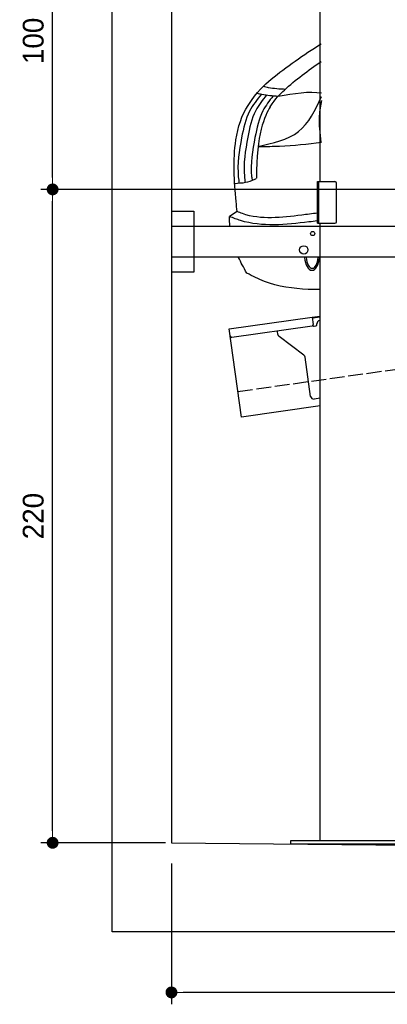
# Model space of a CAD drawing. Extents: x -311 to 6440, y -894 to 5824.
# Tile 1 of 4: x -311 to 926, y -894 to 2421. Entities that reach past the tile are written whole.
import ezdxf

# ---------------------------------------------------------------- set-up
doc = ezdxf.new("R2010")
doc.units = 0
doc.header["$LTSCALE"] = 10
doc.header["$MEASUREMENT"] = 0
doc.linetypes.add('GEN3', pattern=[6.25, 5, -1.25])
doc.layers.get('0').update_dxf_attribs({"linetype": 'CONTINUOUS'})
doc.layers.get('DEFPOINTS').update_dxf_attribs({"linetype": 'CONTINUOUS'})
for name, color, linetype in [('3', 6, 'GEN3'), ('CAR', 1, 'CONTINUOUS'), ('SICHTBARE_KANTEN_DIN_', 7, 'CONTINUOUS')]:
    doc.layers.add(name, color=color, linetype=linetype)
doc.layers.add('AM_0', color=7, linetype='CONTINUOUS', lineweight=30)
doc.layers.add('AM_5', color=3, linetype='CONTINUOUS', lineweight=15)
doc.dimstyles.new('KLAUS_DXF', dxfattribs={"dimscale": 20, "dimtxt": 3.5, "dimasz": 2, "dimexe": 2, "dimexo": 1, "dimgap": 1.5, "dimtad": 1, "dimlfac": 0.1, "dimdsep": 46, "dimtxsty": 'Standard', "dimblk": 'DOT', "dimcen": 2, "dimclrd": 256, "dimclre": 256, "dimclrt": 2, "dimadec": 0, "dimazin": 0, "dimtfac": 1, "dimtmove": 2, "dimatfit": 3, "dimfxl": 1, "dimtolj": 1, "dimarcsym": 0})

# ---------------------------------------------------------------- blocks, each defined once
blk = doc.blocks.new('_DOT')
at = {"color": 0, "linetype": 'ByBlock'}
blk.add_line((-0.5, 0), (-1, 0), dxfattribs=at)
at = {"color": 0, "linetype": 'ByBlock', "const_width": 0.5}
blk.add_lwpolyline([(-0.25, 0, 1), (0.25, 0, 1)], format="xyb", close=True, dxfattribs=at)
blk = doc.blocks.new('*D8')
at = {"layer": 'AM_5', "lineweight": -2, "transparency": 16777216}
for p, q in [((5479.5, 1850), (-240.5, 1850)), ((-200.5, -310), (-200.5, 1810)), ((180, -350), (-240.5, -350))]:
    blk.add_line(p, q, dxfattribs=at)
at = {"layer": 'DEFPOINTS', "color": 0, "transparency": 16777216}
for p in [(-200.5, 1850), (5499.5, 1850), (200, -350)]:
    blk.add_point(p, dxfattribs=at)
at = {"layer": 'AM_5', "lineweight": -2, "transparency": 16777216, "xscale": 40, "yscale": 40, "zscale": 40}
for p, rotation in [((-200.5, 1850), 90), ((-200.5, -350), 270)]:
    blk.add_blockref('_DOT', p, dxfattribs=dict(at, rotation=rotation))
at = {"layer": 'AM_5', "color": 2, "transparency": 16777216, "insert": (-265.5, 750), "char_height": 70, "attachment_point": 5, "rotation": 90}
blk.add_mtext('\\A1;220', dxfattribs=at)
blk = doc.blocks.new('*D9')
at = {"layer": 'AM_5', "lineweight": -2, "transparency": 16777216}
for p, q in [((179.5, 2850), (-240.5, 2850)), ((-200.5, 1890), (-200.5, 2810)), ((5479.5, 1850), (-240.5, 1850))]:
    blk.add_line(p, q, dxfattribs=at)
at = {"layer": 'DEFPOINTS', "color": 0, "transparency": 16777216}
for p in [(-200.5, 2850), (199.5, 2850), (5499.5, 1850)]:
    blk.add_point(p, dxfattribs=at)
at = {"layer": 'AM_5', "lineweight": -2, "transparency": 16777216, "xscale": 40, "yscale": 40, "zscale": 40}
for p, rotation in [((-200.5, 2850), 90), ((-200.5, 1850), 270)]:
    blk.add_blockref('_DOT', p, dxfattribs=dict(at, rotation=rotation))
at = {"layer": 'AM_5', "color": 2, "transparency": 16777216, "insert": (-265.5, 2350), "char_height": 70, "attachment_point": 5, "rotation": 90}
blk.add_mtext('\\A1;100', dxfattribs=at)
blk = doc.blocks.new('*D12')
at = {"layer": 'AM_5', "lineweight": -2, "transparency": 16777216}
for p, q in [((199.5, -420), (199.5, -893.8)), ((5499.5, -470), (5499.5, -893.8)), ((5459.5, -853.8), (239.5, -853.8))]:
    blk.add_line(p, q, dxfattribs=at)
at = {"layer": 'DEFPOINTS', "color": 0, "transparency": 16777216}
for p in [(199.5, -400), (5499.5, -450), (199.5, -853.8)]:
    blk.add_point(p, dxfattribs=at)
at = {"layer": 'AM_5', "lineweight": -2, "transparency": 16777216, "xscale": 40, "yscale": 40, "zscale": 40, "rotation": 180}
blk.add_blockref('_DOT', (199.5, -853.8), dxfattribs=at)
at = {"layer": 'AM_5', "lineweight": -2, "transparency": 16777216, "xscale": 40, "yscale": 40, "zscale": 40}
blk.add_blockref('_DOT', (5499.5, -853.8), dxfattribs=at)
at = {"layer": 'AM_5', "color": 2, "transparency": 16777216, "insert": (2849.5, -788.8), "char_height": 70, "attachment_point": 5}
blk.add_mtext('\\A1;530', dxfattribs=at)
blk = doc.blocks.new('Van200_EG')
at = {"layer": 'CAR'}
blk.add_line((26399.8, 1420.4), (26374.8, 1403.2), dxfattribs=at)
for major_axis, ratio, start_param, end_param in [((-0.1, -50.8), 0.500238, 4.856216, 7.71236), ((-1, 44.1), 0.466142, 1.725236, 4.537487)]:
    blk.add_ellipse((26652.2, 1273.3), major_axis=major_axis, ratio=ratio, start_param=start_param, end_param=end_param, dxfattribs=at)
for points, knots in [([(26436.7, 1777.6), (26468.3, 1825.5), (26540.3, 1889.7), (26622.6, 1947.1), (26683.2, 1985.3)], [0, 0, 0, 0, 99.01122, 312.388217, 312.388217, 312.388217, 312.388217]), ([(26511.4, 1773.2), (26529.7, 1801.3), (26580.1, 1851.3), (26638.6, 1895.7), (26683.3, 1925.4)], [0, 0, 0, 0, 61.191082, 214.919701, 214.919701, 214.919701, 214.919701]), ([(26469.4, 1639.8), (26520.1, 1650.4), (26619.6, 1671.3), (26663.2, 1761.7), (26683.7, 1807.3)], [0, 0, 0, 0, 146.346521, 287.346021, 287.346021, 287.346021, 287.346021]), ([(26683.7, 1794.3), (26680.4, 1777.2), (26672.9, 1730.6), (26678.4, 1683.4), (26681.9, 1653.6)], [24.561969, 24.561969, 24.561969, 24.561969, 76.677878, 165.962988, 165.962988, 165.962988, 165.962988]), ([(26399.8, 1420.4), (26398.7, 1431.5), (26391.4, 1510.1), (26382, 1636.9), (26415.6, 1746.5), (26436.7, 1777.6)], [149.717851, 149.717851, 149.717851, 149.717851, 183.09991, 385.595028, 511.732027, 511.732027, 511.732027, 511.732027]), ([(26470.8, 1639.5), (26500, 1639.6), (26569, 1640.2), (26637.3, 1647.5), (26684.1, 1654.3)], [0, 0, 0, 0, 64.682316, 206.813826, 206.813826, 206.813826, 206.813826]), ([(26670.4, 1388.7), (26660.9, 1387.5), (26574.3, 1377.3), (26470.9, 1365.8), (26387, 1398.5), (26374.8, 1403.2)], [122.303503, 122.303503, 122.303503, 122.303503, 151.002306, 381.174495, 420.194903, 420.194903, 420.194903, 420.194903]), ([(26670.4, 1415), (26652.9, 1412.8), (26568.4, 1402.3), (26473.6, 1390.2), (26406, 1417.9), (26400.1, 1420.3)], [133.856675, 133.856675, 133.856675, 133.856675, 186.530662, 386.164019, 405.258829, 405.258829, 405.258829, 405.258829]), ([(26679.4, 1157.6), (26666, 1157.6), (26602.4, 1158.6), (26516, 1169.8), (26452.2, 1202.9), (26432.9, 1213)], [154.267561, 154.267561, 154.267561, 154.267561, 194.410173, 344.189159, 409.35076, 409.35076, 409.35076, 409.35076])]:
    blk.add_open_spline(points, degree=3, knots=knots, dxfattribs=at)
for points in [[(26488.4, 1842.2), (26504.8, 1838.4), (26563, 1832.8)], [(26482.1, 1815.1), (26442, 1758.7), (26415.3, 1669), (26404.1, 1536.9), (26406.9, 1514.7)], [(26499.4, 1813.1), (26462.6, 1760), (26435.8, 1670.3), (26424.6, 1538.2), (26426.9, 1518.4)], [(26521.1, 1809.4), (26486.9, 1759.7), (26460.2, 1670), (26449, 1537.9), (26450.7, 1525.8)], [(26467, 1819.1), (26483.4, 1815.2), (26538.3, 1809.1)], [(26464.3, 1531.3), (26458.7, 1528.1), (26393.1, 1513.7)]]:
    blk.add_spline(points, degree=3, dxfattribs=at)
for points in [[(26538.3, 1809.1), (26591.1, 1818), (26643.9, 1826.8), (26683.6, 1819.7)], [(26511.4, 1773.2), (26493.4, 1743), (26464.2, 1680.9), (26465.5, 1532.1)], [(26375.6, 1371.1), (26374.8, 1381.6), (26374.5, 1392.2), (26374.8, 1403.2)], [(26432.9, 1213), (26421.8, 1231.9), (26412.5, 1249.4), (26404.8, 1266.1)]]:
    blk.add_open_spline(points, degree=3, dxfattribs=at)

msp = doc.modelspace()

# ---------------------------------------------------------------- linework, layer by layer
for p, q in [((-0.481, -649.995), (-0.481, 5500.005)), ((699.991, 1876.226), (699.991, 3796.226)), ((690.991, 1876.226), (749.991, 1876.226)), ((690.991, 1736.226), (690.991, 1876.226)), ((694.991, 1876.226), (694.991, 1736.226)), ((754.991, 1741.226), (754.991, 1871.226)), ((199.991, 1776.226), (274.991, 1776.226)), ((199.991, 1776.226), (274.991, 1776.226)), ((274.991, 1776.226), (274.991, 1571.226)), ((274.991, 1776.226), (274.991, 1571.226)), ((199.991, 1726.226), (1039.968, 1726.226)), ((690.991, 1736.226), (749.991, 1736.226)), ((699.991, -343.774), (699.991, 1736.226)), ((1039.968, 1621.226), (199.991, 1621.226)), ((274.991, 1571.226), (199.991, 1571.226)), ((274.991, 1571.226), (199.991, 1571.226)), ((393.756, 1380.602), (673.507, 1419.919)), ((673.507, 1419.919), (699.991, 1423.641)), ((673.507, 1419.919), (676.986, 1395.162)), ((699.991, 1419.601), (674.063, 1415.957)), ((689.504, 1395.911), (689.364, 1396.901)), ((435.508, 1083.522), (393.756, 1380.602)), ((672.731, 1389.515), (402.883, 1351.59)), ((558.024, 1361.419), (556.374, 1373.162)), ((680.297, 1389.568), (685.248, 1390.264)), ((645.648, 1291.723), (561.909, 1354.825)), ((668.162, 1152.573), (649.533, 1285.128)), ((699.991, 1146.948), (679.456, 1144.062)), ((699.991, 1120.692), (435.508, 1083.522)), ((199.51, -349.995), (3944.51, -386.005)), ((599.991, -343.774), (599.991, -353.846)), ((1059.991, -343.774), (599.991, -343.774)), ((599.991, -353.774), (1059.991, -353.774)), ((5699.503, -649.995), (-0.481, -649.995))]:
    msp.add_line(p, q)
for centre, radius in [((674.991, 1701.226), 7), ((644.991, 1646.226), 14)]:
    msp.add_circle(centre, radius)
for centre, radius, start, end in [((749.991, 1871.226), 5, 0, 90), ((749.991, 1741.226), 5, 270, 0), ((672.035, 1394.466), 5, 278, 8), ((684.552, 1395.215), 5, 278, 8), ((699.267, 1398.293), 10, 98, 188), ((567.927, 1362.811), 10, 188, 233), ((679.601, 1394.519), 5, 221.236717, 278), ((402.187, 1356.541), 5, 188, 278), ((639.63, 1283.736), 10, 8, 53), ((678.065, 1153.965), 10, 188, 278)]:
    msp.add_arc(centre, radius, start, end)
at = {"layer": '3'}
msp.add_line((423.4, 1169.675), (5430.808, 1873.42), dxfattribs=at)
at = {"layer": 'SICHTBARE_KANTEN_DIN_'}
msp.add_line((199.486, 5300.005), (200.019, -350), dxfattribs=at)

# ---------------------------------------------------------------- block references
at = {"layer": 'AM_0'}
msp.add_blockref('Van200_EG', (-25979.454, 355.11), dxfattribs=at)

# ---------------------------------------------------------------- dimensions: what is measured, and where the dimension line sits
at = {"layer": 'AM_5'}
for base, p1, p2, override, picture, middle in [((-200.481, 2850.005), (5499.51, 1850.005), (199.51, 2850.005), {"dimpost": '', "dimtol": 0, "dimlim": 0, "dimtp": 0, "dimtm": 0, "dimtfac": 1, "dimtdec": 2, "dimtolj": 1, "dimtzin": 7}, '*D9', (-265.481, 2350.005)), ((-200.481, 1850.005), (200.019, -350), (5499.51, 1850.005), {"dimtol": 0, "dimlim": 0, "dimtp": 0, "dimtm": 0, "dimtfac": 1, "dimtdec": 2, "dimtolj": 1, "dimtzin": 7}, '*D8', (-265.481, 750.002))]:
    dim = msp.add_linear_dim(base=base, p1=p1, p2=p2, angle=90, dimstyle='KLAUS_DXF', override=override, dxfattribs=at)
    dim.commit()
    dim.dimension.update_dxf_attribs({"geometry": picture, "text_midpoint": middle})
dim = msp.add_linear_dim(base=(199.51, -853.835), p1=(5499.51, -449.995), p2=(199.51, -399.995), dimstyle='KLAUS_DXF', override={"dimtzin": 7}, dxfattribs=at)
dim.commit()
dim.dimension.update_dxf_attribs({"geometry": '*D12', "text_midpoint": (2849.51, -788.835)})

doc.saveas('drawing.dxf')
